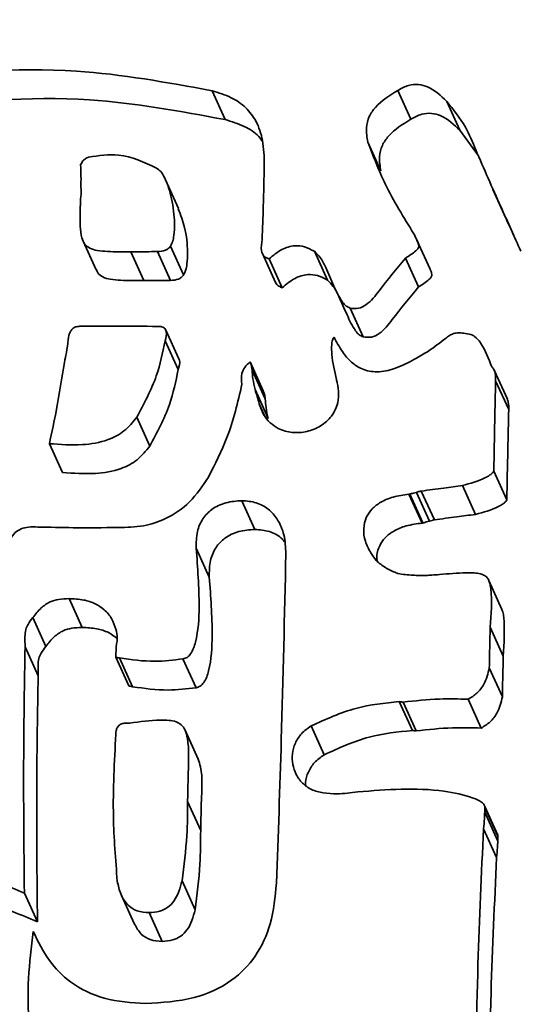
# Model space of a CAD drawing. Header units: millimetres. Extents: x 5 to 298, y 5 to 205.
# Tile 17 of 83: x 70.314 to 70.628, y 108.977 to 109.596. Entities that reach past the tile are written whole.
import ezdxf

# ---------------------------------------------------------------- set-up
doc = ezdxf.new("R2010")
doc.units = ezdxf.units.MM
doc.layers.add('图框', color=7, linetype='Continuous')
doc.styles.add('SLDTEXTSTYLE1', font='TXT', dxfattribs={"width": 0.7})
doc.dimstyles.new('SLDDIMSTYLE4', dxfattribs={"dimtxt": 3.5, "dimasz": 3.5, "dimexe": 0, "dimexo": 0.0625, "dimgap": 0.875, "dimtad": 2, "dimlfac": 15, "dimrnd": 1e-09, "dimzin": 12, "dimdsep": 46, "dimtxsty": 'SLDTEXTSTYLE1', "dimsah": 1, "dimcen": 0.09, "dimadec": 0, "dimazin": 3, "dimtfac": 1, "dimtofl": 0, "dimtmove": 0, "dimatfit": 3, "dimfxl": 0, "dimfrac": 2, "dimtolj": 1, "dimtzin": 12, "dimarcsym": 0})

# ---------------------------------------------------------------- blocks, each defined once
blk = doc.blocks.new('_D_11')
at = {"layer": '图框'}
for p, q in [((48.73921, 136.56848), (29.90588, 136.56848)), ((30.90588, 70.86181), (30.90588, 136.56848)), ((107.97255, 70.86181), (29.90588, 70.86181))]:
    blk.add_line(p, q, dxfattribs=at)
for points in [[(30.90588, 136.56848), (30.36742, 133.06848), (31.44434, 133.06848)], [(30.90588, 70.86181), (31.44434, 74.36181), (30.36742, 74.36181)]]:
    blk.add_solid(points, dxfattribs=at)
at = {"layer": '图框', "insert": (26.39414, 103.55805), "char_height": 3.5, "attachment_point": 1, "rotation": 90, "style": 'SLDTEXTSTYLE1'}
blk.add_mtext('B', dxfattribs=at)

msp = doc.modelspace()

# ---------------------------------------------------------------- linework, layer by layer
at = {"color": 7, "linetype": 'Continuous', "lineweight": 35}
for p, q in [((70.4355246, 109.5511075), (70.4437592, 109.5329915)), ((70.5524094, 109.5513422), (70.560644, 109.5332262)), ((70.5832817, 109.544417), (70.5915163, 109.5263011)), ((70.5915163, 109.5263011), (70.6032224, 109.5100968)), ((70.5335657, 109.5188886), (70.5418003, 109.5007726)), ((70.4145069, 109.476988), (70.4062723, 109.495104)), ((70.6122917, 109.4890468), (70.6205263, 109.4709308)), ((70.6206949, 109.4710052), (70.625493, 109.4601115)), ((70.3543082, 109.4566044), (70.3625428, 109.4384884)), ((70.5727206, 109.4390198), (70.564486, 109.4571357)), ((70.3843588, 109.4498586), (70.3925934, 109.4317426)), ((70.4012308, 109.4499927), (70.4094654, 109.4318767)), ((70.4093608, 109.453405), (70.4175954, 109.435289)), ((70.4672058, 109.4486986), (70.4754404, 109.4305826)), ((70.4999328, 109.4501603), (70.5081674, 109.4320443)), ((70.4714712, 109.4453737), (70.4797058, 109.4272577)), ((70.5571929, 109.4458161), (70.5654275, 109.4277002)), ((70.522366, 109.4144285), (70.5306006, 109.3963125)), ((70.4146636, 109.3825223), (70.406429, 109.4006383)), ((70.4060256, 109.3938274), (70.4142603, 109.3757115)), ((70.4595126, 109.3805336), (70.4677472, 109.3624176)), ((70.4607489, 109.375432), (70.4689835, 109.357316)), ((70.6213951, 109.3572404), (70.6131605, 109.3753564)), ((70.6140281, 109.3687146), (70.6222627, 109.3505987)), ((70.4626545, 109.3631571), (70.4708891, 109.3450411)), ((70.3881369, 109.345794), (70.3963715, 109.3276781)), ((70.3331297, 109.3291617), (70.3413643, 109.3110457)), ((70.6128613, 109.3118924), (70.621096, 109.2937765)), ((70.5930769, 109.3027885), (70.6013115, 109.2846726)), ((70.5594879, 109.2973584), (70.559981, 109.2973986)), ((70.5594879, 109.2973584), (70.5677225, 109.2792424)), ((70.559981, 109.2973986), (70.5682156, 109.2792826)), ((70.5641492, 109.2985383), (70.5723838, 109.2804223)), ((70.567244, 109.2993696), (70.5754786, 109.2812536)), ((70.4542996, 109.2933226), (70.4625342, 109.2752067)), ((70.5677225, 109.2792424), (70.5682156, 109.2792826)), ((70.4255611, 109.2633562), (70.4337958, 109.2452403)), ((70.6179666, 109.2249777), (70.609732, 109.2430937)), ((70.3455757, 109.2317004), (70.3538103, 109.2135845)), ((70.3226367, 109.2197541), (70.3308713, 109.2016381)), ((70.6106355, 109.213667), (70.6188701, 109.195551)), ((70.3178539, 109.2013586), (70.3260885, 109.1832426)), ((70.3750228, 109.19496), (70.3832575, 109.176844)), ((70.3772829, 109.1944268), (70.3855175, 109.1763108)), ((70.4171995, 109.1938234), (70.4254341, 109.1757075)), ((70.610049, 109.1880983), (70.6182836, 109.1699823)), ((70.5534069, 109.1669408), (70.5616415, 109.1488248)), ((70.5557234, 109.166619), (70.563958, 109.148503)), ((70.5966932, 109.1684291), (70.6049279, 109.1503131)), ((70.4978965, 109.1516157), (70.5061311, 109.1334997)), ((70.4268212, 109.1308391), (70.4185866, 109.1489551)), ((70.4201433, 109.1040449), (70.4283779, 109.0859289)), ((70.6071355, 109.1010147), (70.6153701, 109.0828987)), ((70.6071473, 109.0973544), (70.6153819, 109.0792384)), ((70.6071755, 109.1003711), (70.6154101, 109.0822552)), ((70.6064438, 109.0869499), (70.6146784, 109.068834)), ((70.4166616, 109.0541679), (70.4248962, 109.0360519)), ((70.3174197, 109.0465523), (70.3256543, 109.0284363)), ((70.3784857, 109.0450702), (70.3867203, 109.0269543)), ((70.3959999, 109.0342305), (70.4042345, 109.0161145))]:
    msp.add_line(p, q, dxfattribs=at)
at = {"color": 8, "linetype": 'Continuous', "lineweight": 35}
msp.add_line((70.4651859, 109.3543214), (70.4686527, 109.3466944), dxfattribs=at)
at = {"color": 7, "linetype": 'Continuous', "lineweight": 35}
for points, knots in [([(70.2345076, 109.5589377), (70.2732118, 109.5624434), (70.3408911, 109.5685737), (70.4071554, 109.5563435), (70.4355246, 109.5511075)], [0, 0, 0, 0, 0.571876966, 1, 1, 1, 1]), ([(70.5524094, 109.5513422), (70.5546248, 109.552553), (70.5586951, 109.5547777), (70.5654372, 109.5553782), (70.574402, 109.5528544), (70.5795639, 109.5479496), (70.5832817, 109.544417)], [0, 0, 0, 0, 0.2128858, 0.39113489, 0.56146839, 1, 1, 1, 1]), ([(70.2427422, 109.5408217), (70.2814464, 109.5443275), (70.3491257, 109.5504578), (70.41539, 109.5382276), (70.4437592, 109.5329915)], [0, 0, 0, 0, 0.57187697, 1, 1, 1, 1]), ([(70.4355246, 109.5511075), (70.4396553, 109.5498795), (70.4473765, 109.5475841), (70.45698, 109.5409557), (70.4640086, 109.5316481), (70.4680654, 109.5192415), (70.4682961, 109.5098478), (70.4684195, 109.5048238)], [0, 0, 0, 0, 0.20386979, 0.38107655, 0.54924207, 0.75892471, 1, 1, 1, 1]), ([(70.5335657, 109.5188886), (70.5330559, 109.5218395), (70.5321308, 109.5271949), (70.534034, 109.5349125), (70.5402274, 109.5437805), (70.5473224, 109.5481845), (70.5524094, 109.5513422)], [0, 0, 0, 0, 0.22170713, 0.40236224, 0.57150741, 1, 1, 1, 1]), ([(70.5832817, 109.544417), (70.5875, 109.5391975), (70.5950287, 109.5298819), (70.5995349, 109.5188282), (70.6015163, 109.5139679)], [0, 0, 0, 0, 0.56030369, 1, 1, 1, 1]), ([(70.560644, 109.5332262), (70.5628594, 109.534437), (70.5669297, 109.5366617), (70.5736718, 109.5372622), (70.5826366, 109.5347384), (70.5877985, 109.5298337), (70.5915163, 109.5263011)], [0, 0, 0, 0, 0.2128858, 0.39113489, 0.56146839, 1, 1, 1, 1]), ([(70.4437592, 109.5329915), (70.4478486, 109.531732), (70.4554925, 109.5293775), (70.4636789, 109.5243309), (70.4665595, 109.5202442), (70.4673183, 109.5191677)], [0, 0, 0, 0, 0.458700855, 0.857410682, 1, 1, 1, 1]), ([(70.5418003, 109.5007726), (70.5412906, 109.5037235), (70.5403654, 109.5090789), (70.5422686, 109.5167965), (70.548462, 109.5256645), (70.555557, 109.5300686), (70.560644, 109.5332262)], [0, 0, 0, 0, 0.22170713, 0.40236224, 0.57150741, 1, 1, 1, 1]), ([(70.5625354, 109.4612016), (70.5561535, 109.4714479), (70.5447198, 109.4898049), (70.5369838, 109.5099762), (70.5335657, 109.5188886)], [0, 0, 0, 0, 0.55816717, 1, 1, 1, 1]), ([(70.4006026, 109.5024641), (70.3927994, 109.5061801), (70.3791881, 109.512662), (70.364193, 109.5103116), (70.3577945, 109.5093087)], [0, 0, 0, 0, 0.573291, 1, 1, 1, 1]), ([(70.6015163, 109.5139679), (70.606734, 109.5020412), (70.6160487, 109.4807491), (70.6256477, 109.4595838), (70.6298698, 109.4502742)], [0, 0, 0, 0, 0.56014835, 1, 1, 1, 1]), ([(70.3577945, 109.5093087), (70.3571092, 109.5090225), (70.3558195, 109.5084839), (70.3539593, 109.5069288), (70.3532552, 109.5054577), (70.352833, 109.5045758)], [0, 0, 0, 0, 0.31227812, 0.58767735, 1, 1, 1, 1]), ([(70.352833, 109.5045758), (70.3529248, 109.5021526), (70.3531045, 109.4974081), (70.3530332, 109.4926554), (70.3529984, 109.49033)], [0, 0, 0, 0, 0.51072617, 1, 1, 1, 1]), ([(70.4684195, 109.5048238), (70.4682376, 109.4960154), (70.4679128, 109.4802871), (70.4673042, 109.4645608), (70.4670364, 109.4576418)], [0, 0, 0, 0, 0.56003858, 1, 1, 1, 1]), ([(70.4093608, 109.453405), (70.4098448, 109.4543514), (70.4109393, 109.4564913), (70.4117591, 109.4613819), (70.4120992, 109.4704076), (70.4104977, 109.482825), (70.4072608, 109.4937212), (70.4036054, 109.5001913), (70.4015218, 109.5017684), (70.4006026, 109.5024641)], [0, 0, 0, 0, 0.05997932, 0.13562152, 0.28059982, 0.57853972, 0.85140005, 0.93444705, 1, 1, 1, 1]), ([(70.3529984, 109.49033), (70.3531206, 109.4889882), (70.3533296, 109.486693), (70.3529649, 109.4844077), (70.3528134, 109.4834585)], [0, 0, 0, 0, 0.58462038, 1, 1, 1, 1]), ([(70.3528134, 109.4834585), (70.3527675, 109.4822336), (70.3526842, 109.4800077), (70.3525828, 109.4777822), (70.3525372, 109.4767814)], [0, 0, 0, 0, 0.55032779, 1, 1, 1, 1]), ([(70.3525372, 109.4767814), (70.3524854, 109.4731873), (70.3523975, 109.4670856), (70.3530202, 109.459534), (70.3550963, 109.4545401), (70.3586988, 109.4517388), (70.3637596, 109.4504535), (70.372417, 109.4497866), (70.3794801, 109.4498292), (70.3843588, 109.4498586)], [0, 0, 0, 0, 0.20645329, 0.35048474, 0.43361091, 0.5102499, 0.60258598, 0.72549653, 1, 1, 1, 1]), ([(70.4175954, 109.435289), (70.4180793, 109.4362353), (70.4191735, 109.4383752), (70.4199969, 109.443267), (70.420298, 109.4522793), (70.4190673, 109.4642452), (70.4157738, 109.4730028), (70.4143013, 109.4769182)], [0, 0, 0, 0, 0.07319454, 0.16550296, 0.34242428, 0.70600917, 1, 1, 1, 1]), ([(70.5571929, 109.4458161), (70.5594709, 109.4472842), (70.5620956, 109.4489757), (70.5647022, 109.451238), (70.5653468, 109.4520773), (70.5657184, 109.4531836), (70.5655052, 109.4547267), (70.5643964, 109.4574557), (70.563308, 109.4596465), (70.5625354, 109.4612016)], [0, 0, 0, 0, 0.39814287, 0.45874154, 0.50816939, 0.55300107, 0.62946242, 0.73697631, 1, 1, 1, 1]), ([(70.4670364, 109.4576418), (70.4666857, 109.4552357), (70.4662548, 109.4522794), (70.4670405, 109.4488602), (70.4679379, 109.4473782), (70.4694478, 109.446127), (70.4707519, 109.4456415), (70.4714712, 109.4453737)], [0, 0, 0, 0, 0.491983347, 0.604489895, 0.717829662, 0.844369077, 1, 1, 1, 1]), ([(70.3843588, 109.4498586), (70.387506, 109.4498582), (70.3931294, 109.4498576), (70.398754, 109.4499514), (70.4012308, 109.4499927)], [0, 0, 0, 0, 0.5596638, 1, 1, 1, 1]), ([(70.4012308, 109.4499927), (70.4029392, 109.4500871), (70.405313, 109.4502184), (70.408044, 109.451768), (70.4089084, 109.4528426), (70.4093608, 109.453405)], [0, 0, 0, 0, 0.55036976, 0.76472886, 1, 1, 1, 1]), ([(70.4714712, 109.4453737), (70.4740335, 109.4475393), (70.478731, 109.4515097), (70.4868363, 109.4540271), (70.4941139, 109.4533213), (70.4979362, 109.4512449), (70.4999328, 109.4501603)], [0, 0, 0, 0, 0.31730304, 0.58172462, 0.78150165, 1, 1, 1, 1]), ([(70.4999328, 109.4501603), (70.5012373, 109.4488919), (70.504266, 109.4459469), (70.5079078, 109.4382066), (70.5120281, 109.4286615), (70.5159427, 109.4203617), (70.51963, 109.4156651), (70.5215242, 109.414809), (70.522366, 109.4144285)], [0, 0, 0, 0, 0.12620352, 0.29301634, 0.59194061, 0.85791961, 0.93686018, 1, 1, 1, 1]), ([(70.522366, 109.4144285), (70.5241669, 109.4142229), (70.5277126, 109.4138181), (70.5347544, 109.4174578), (70.5435364, 109.4292399), (70.5516417, 109.4390781), (70.5571929, 109.4458161)], [0, 0, 0, 0, 0.10905849, 0.21472034, 0.46217977, 1, 1, 1, 1]), ([(70.3627285, 109.4385768), (70.3630064, 109.4378712), (70.3637766, 109.4359156), (70.3669827, 109.433649), (70.3719752, 109.4323275), (70.3806649, 109.4316777), (70.3877202, 109.4317161), (70.3925934, 109.4317426)], [0, 0, 0, 0, 0.07095885, 0.19666886, 0.34812661, 0.54973529, 1, 1, 1, 1]), ([(70.5654275, 109.4277002), (70.5677055, 109.4291682), (70.5703301, 109.4308597), (70.5729368, 109.4331221), (70.5735813, 109.4339613), (70.5739536, 109.4350679), (70.573735, 109.4366086), (70.5732146, 109.4379561), (70.5728052, 109.4388034), (70.5727044, 109.4390121)], [0, 0, 0, 0, 0.51566246, 0.594148, 0.65816545, 0.71623006, 0.81526047, 0.95450917, 1, 1, 1, 1]), ([(70.3925934, 109.4317426), (70.3957406, 109.4317423), (70.401364, 109.4317416), (70.4069887, 109.4318354), (70.4094654, 109.4318767)], [0, 0, 0, 0, 0.5596638, 1, 1, 1, 1]), ([(70.4094654, 109.4318767), (70.4111738, 109.4319712), (70.4135476, 109.4321024), (70.4162786, 109.433652), (70.4171431, 109.4347267), (70.4175954, 109.435289)], [0, 0, 0, 0, 0.55036976, 0.76472886, 1, 1, 1, 1]), ([(70.4754656, 109.4305977), (70.4756887, 109.4301724), (70.4761979, 109.4292018), (70.4776931, 109.4280159), (70.4789903, 109.4275273), (70.4797058, 109.4272577)], [0, 0, 0, 0, 0.25912112, 0.59136859, 1, 1, 1, 1]), ([(70.4797058, 109.4272577), (70.4822681, 109.4294234), (70.4869656, 109.4333937), (70.4950709, 109.4359112), (70.5023486, 109.4352053), (70.5061708, 109.4331289), (70.5081674, 109.4320443)], [0, 0, 0, 0, 0.31730304, 0.58172462, 0.78150165, 1, 1, 1, 1]), ([(70.5081674, 109.4320443), (70.5094719, 109.4307759), (70.5125006, 109.427831), (70.5161424, 109.4200907), (70.5202627, 109.4105456), (70.5241773, 109.4022457), (70.5278646, 109.3975492), (70.5297588, 109.396693), (70.5306006, 109.3963125)], [0, 0, 0, 0, 0.12620352, 0.29301634, 0.59194061, 0.85791961, 0.93686018, 1, 1, 1, 1]), ([(70.5306006, 109.3963125), (70.5324015, 109.3961069), (70.5359473, 109.3957021), (70.542989, 109.3993419), (70.551771, 109.4111239), (70.5598764, 109.4209622), (70.5654275, 109.4277002)], [0, 0, 0, 0, 0.10905849, 0.21472034, 0.46217977, 1, 1, 1, 1]), ([(70.3523621, 109.4029984), (70.351443, 109.4029291), (70.3497716, 109.4028032), (70.3476432, 109.4015586), (70.345639, 109.3988508), (70.3452776, 109.3963061), (70.3450171, 109.394471)], [0, 0, 0, 0, 0.21609258, 0.39297062, 0.56224356, 1, 1, 1, 1]), ([(70.4016137, 109.4029179), (70.3923503, 109.4030105), (70.3759364, 109.4031745), (70.3595157, 109.4030518), (70.3523621, 109.4029984)], [0, 0, 0, 0, 0.56436028, 1, 1, 1, 1]), ([(70.4060256, 109.3938274), (70.4065722, 109.3958101), (70.4072424, 109.3982411), (70.4063423, 109.4010236), (70.405317, 109.4021083), (70.4036613, 109.4027946), (70.4023577, 109.4028731), (70.4016137, 109.4029179)], [0, 0, 0, 0, 0.474941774, 0.582326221, 0.692388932, 0.824444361, 1, 1, 1, 1]), ([(70.5951088, 109.3985202), (70.59374, 109.3986828), (70.5912309, 109.3989808), (70.5877419, 109.3985746), (70.5848073, 109.3972403), (70.5832321, 109.3959673), (70.5823759, 109.3952755)], [0, 0, 0, 0, 0.30385508, 0.55697835, 0.7592129, 1, 1, 1, 1]), ([(70.3450171, 109.394471), (70.3446584, 109.3918023), (70.3440191, 109.3870452), (70.3430328, 109.3823384), (70.3425998, 109.3802722)], [0, 0, 0, 0, 0.56100355, 1, 1, 1, 1]), ([(70.3881369, 109.345794), (70.3927369, 109.3543459), (70.4009537, 109.3696221), (70.4044754, 109.3864292), (70.4060256, 109.3938274)], [0, 0, 0, 0, 0.559815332, 1, 1, 1, 1]), ([(70.512298, 109.3962542), (70.511947, 109.3955934), (70.5111396, 109.3940737), (70.5106692, 109.3903208), (70.5109665, 109.3819701), (70.5126177, 109.3747498), (70.513817, 109.3695057)], [0, 0, 0, 0, 0.08063581, 0.18544274, 0.40839308, 1, 1, 1, 1]), ([(70.5630354, 109.3822833), (70.5589028, 109.3801069), (70.5514659, 109.3761902), (70.539889, 109.3736622), (70.5302043, 109.3754178), (70.522838, 109.3803952), (70.516924, 109.3873729), (70.5139282, 109.3931245), (70.512298, 109.3962542)], [0, 0, 0, 0, 0.2224303, 0.40027168, 0.55536525, 0.68169374, 0.82679541, 1, 1, 1, 1]), ([(70.5823759, 109.3952755), (70.578879, 109.3925638), (70.5727287, 109.3877945), (70.5659569, 109.3839444), (70.5630354, 109.3822833)], [0, 0, 0, 0, 0.56857478, 1, 1, 1, 1]), ([(70.611593, 109.3775772), (70.6095868, 109.382613), (70.6071258, 109.3887904), (70.6026241, 109.3953109), (70.5993087, 109.3976805), (70.5965806, 109.3982259), (70.5951088, 109.3985202)], [0, 0, 0, 0, 0.578921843, 0.710164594, 0.843641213, 1, 1, 1, 1]), ([(70.3425998, 109.3802722), (70.3410494, 109.3704463), (70.3383495, 109.3533366), (70.3346883, 109.3363802), (70.3331297, 109.3291617)], [0, 0, 0, 0, 0.574286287, 1, 1, 1, 1]), ([(70.4142603, 109.3757115), (70.4148785, 109.377726), (70.4155983, 109.380071), (70.4147401, 109.382205), (70.4146191, 109.3825058)], [0, 0, 0, 0, 0.85903619, 1, 1, 1, 1]), ([(70.4595126, 109.3805336), (70.4582782, 109.3794888), (70.4559529, 109.3775205), (70.4536692, 109.3725188), (70.4540906, 109.3688275), (70.4543523, 109.3665359)], [0, 0, 0, 0, 0.30020122, 0.56554663, 1, 1, 1, 1]), ([(70.4607489, 109.375432), (70.4606472, 109.3763913), (70.4604607, 109.378151), (70.459809, 109.3797888), (70.4595126, 109.3805336)], [0, 0, 0, 0, 0.54519458, 1, 1, 1, 1]), ([(70.3963715, 109.3276781), (70.4009715, 109.3362299), (70.4091883, 109.3515061), (70.41271, 109.3683132), (70.4142603, 109.3757115)], [0, 0, 0, 0, 0.55981533, 1, 1, 1, 1]), ([(70.4626545, 109.3631571), (70.4621235, 109.3654156), (70.4611736, 109.3694555), (70.4608789, 109.3736031), (70.4607489, 109.375432)], [0, 0, 0, 0, 0.559066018, 1, 1, 1, 1]), ([(70.6140281, 109.3687146), (70.6140301, 109.3702399), (70.6140333, 109.3726275), (70.6131774, 109.3757367), (70.6121021, 109.3769858), (70.611593, 109.3775772)], [0, 0, 0, 0, 0.48226003, 0.75489689, 1, 1, 1, 1]), ([(70.513817, 109.3695057), (70.5139865, 109.3688027), (70.5142849, 109.3675653), (70.5145381, 109.3663174), (70.5146474, 109.3657783)], [0, 0, 0, 0, 0.56809197, 1, 1, 1, 1]), ([(70.6128613, 109.3118924), (70.6130568, 109.3224653), (70.6134068, 109.3414059), (70.6138377, 109.3603467), (70.6140281, 109.3687146)], [0, 0, 0, 0, 0.55820845, 1, 1, 1, 1]), ([(70.4543523, 109.3665359), (70.4517136, 109.3552203), (70.4469931, 109.3349766), (70.4374441, 109.3163708), (70.4332327, 109.3081651)], [0, 0, 0, 0, 0.55897196, 1, 1, 1, 1]), ([(70.4651859, 109.3543214), (70.464774, 109.3558147), (70.4639593, 109.3587685), (70.4630862, 109.3617051), (70.4626545, 109.3631571)], [0, 0, 0, 0, 0.5055416, 1, 1, 1, 1]), ([(70.5146474, 109.3657783), (70.514961, 109.3633289), (70.5155533, 109.3587023), (70.514025, 109.3520101), (70.5104417, 109.3455247), (70.5041205, 109.3399153), (70.4953873, 109.3363984), (70.4860002, 109.3357364), (70.4778793, 109.3379972), (70.4718173, 109.3422353), (70.4674992, 109.3475553), (70.4659852, 109.3519835), (70.4651859, 109.3543214)], [0, 0, 0, 0, 0.09651074, 0.18229207, 0.26263609, 0.38002625, 0.4981349, 0.61672025, 0.73535856, 0.81666696, 0.90320887, 1, 1, 1, 1]), ([(70.4689835, 109.357316), (70.4688818, 109.3582753), (70.4686954, 109.360035), (70.4680436, 109.3616728), (70.4677472, 109.3624176)], [0, 0, 0, 0, 0.54519458, 1, 1, 1, 1]), ([(70.4708891, 109.3450411), (70.4703581, 109.3472997), (70.4694082, 109.3513395), (70.4691135, 109.3554871), (70.4689835, 109.357316)], [0, 0, 0, 0, 0.55906602, 1, 1, 1, 1]), ([(70.6222627, 109.3505987), (70.622305, 109.3521442), (70.6223675, 109.3544262), (70.6215888, 109.3565394), (70.6213374, 109.3572214)], [0, 0, 0, 0, 0.67730307, 1, 1, 1, 1]), ([(70.621096, 109.2937765), (70.6212914, 109.3043493), (70.6216414, 109.3232899), (70.6220723, 109.3422308), (70.6222627, 109.3505987)], [0, 0, 0, 0, 0.558208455, 1, 1, 1, 1]), ([(70.3331297, 109.3291617), (70.3400512, 109.3286729), (70.3524356, 109.3277985), (70.3687062, 109.3304029), (70.3807456, 109.3366981), (70.3856458, 109.3427283), (70.3881369, 109.345794)], [0, 0, 0, 0, 0.344885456, 0.617096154, 0.805336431, 1, 1, 1, 1]), ([(70.3413643, 109.3110457), (70.3482858, 109.310557), (70.3606702, 109.3096825), (70.3769408, 109.3122869), (70.3889802, 109.3185821), (70.3938804, 109.3246124), (70.3963715, 109.3276781)], [0, 0, 0, 0, 0.344885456, 0.617096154, 0.805336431, 1, 1, 1, 1]), ([(70.4332327, 109.3081651), (70.4295739, 109.302664), (70.4225488, 109.2921019), (70.4077379, 109.2818729), (70.3920177, 109.2767634), (70.3817823, 109.2765261), (70.3764293, 109.276402)], [0, 0, 0, 0, 0.2883221, 0.55358903, 0.76653091, 1, 1, 1, 1]), ([(70.5930769, 109.3027885), (70.5980918, 109.3041291), (70.6039849, 109.3057043), (70.6098958, 109.3090306), (70.6117201, 109.3103533), (70.612509, 109.3114172), (70.6128613, 109.3118924)], [0, 0, 0, 0, 0.697848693, 0.820042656, 0.919627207, 1, 1, 1, 1]), ([(70.567244, 109.2993696), (70.571944, 109.3000185), (70.5805494, 109.3012067), (70.5891663, 109.3022948), (70.5930769, 109.3027885)], [0, 0, 0, 0, 0.54617189, 1, 1, 1, 1]), ([(70.5355111, 109.2604333), (70.5341929, 109.262841), (70.5316164, 109.2675471), (70.5305199, 109.2755411), (70.5321658, 109.2827567), (70.5362171, 109.2885404), (70.5420128, 109.2928625), (70.5499892, 109.2960592), (70.5561108, 109.2968965), (70.5594879, 109.2973584)], [0, 0, 0, 0, 0.15069151, 0.29454875, 0.43459647, 0.5447924, 0.66892673, 0.8173537, 1, 1, 1, 1]), ([(70.559981, 109.2973986), (70.5607461, 109.2976325), (70.5621247, 109.2980539), (70.5635257, 109.2983891), (70.5641492, 109.2985383)], [0, 0, 0, 0, 0.55500808, 1, 1, 1, 1]), ([(70.5641492, 109.2985383), (70.5646879, 109.2987064), (70.5653759, 109.2989211), (70.566393, 109.2992631), (70.5668964, 109.2993261), (70.567244, 109.2993696)], [0, 0, 0, 0, 0.52727165, 0.67350071, 1, 1, 1, 1]), ([(70.6013115, 109.2846726), (70.6063265, 109.2860131), (70.6122195, 109.2875883), (70.6181304, 109.2909146), (70.6199548, 109.2922373), (70.6207436, 109.2933013), (70.621096, 109.2937765)], [0, 0, 0, 0, 0.69784869, 0.82004266, 0.91962721, 1, 1, 1, 1]), ([(70.4255611, 109.2633562), (70.4255697, 109.2668972), (70.4255852, 109.2733678), (70.4292223, 109.2820669), (70.4355218, 109.2885504), (70.4442484, 109.2925978), (70.450879, 109.293076), (70.4542996, 109.2933226)], [0, 0, 0, 0, 0.22618706, 0.41331882, 0.58354742, 0.78516114, 1, 1, 1, 1]), ([(70.4542996, 109.2933226), (70.4573887, 109.2930867), (70.4633559, 109.292631), (70.4711914, 109.2882805), (70.4773665, 109.2813164), (70.4814819, 109.2715571), (70.4818094, 109.263964), (70.4819819, 109.2599641)], [0, 0, 0, 0, 0.18580541, 0.358929, 0.53352288, 0.75426403, 1, 1, 1, 1]), ([(70.5723838, 109.2804223), (70.5729225, 109.2805904), (70.5736106, 109.2808051), (70.5746276, 109.2811471), (70.575131, 109.2812101), (70.5754786, 109.2812536)], [0, 0, 0, 0, 0.52727165, 0.67350071, 1, 1, 1, 1]), ([(70.5754786, 109.2812536), (70.5801787, 109.2819025), (70.5887841, 109.2830907), (70.5974009, 109.2841788), (70.6013115, 109.2846726)], [0, 0, 0, 0, 0.54617189, 1, 1, 1, 1]), ([(70.3258716, 109.2767506), (70.3239191, 109.2768103), (70.3203753, 109.2769186), (70.3154219, 109.2758371), (70.3111967, 109.2732348), (70.3078992, 109.2686783), (70.3065648, 109.2648673), (70.3058245, 109.2627529)], [0, 0, 0, 0, 0.21573284, 0.39155522, 0.5497165, 0.75018064, 1, 1, 1, 1]), ([(70.3764293, 109.276402), (70.3669821, 109.2763282), (70.3501218, 109.2761964), (70.3332776, 109.2765813), (70.3258716, 109.2767506)], [0, 0, 0, 0, 0.56031717, 1, 1, 1, 1]), ([(70.4337958, 109.2452403), (70.4338043, 109.2487812), (70.4338198, 109.2552518), (70.4374569, 109.2639509), (70.4437564, 109.2704344), (70.452483, 109.2744819), (70.4591136, 109.27496), (70.4625342, 109.2752067)], [0, 0, 0, 0, 0.22618706, 0.41331882, 0.58354742, 0.78516114, 1, 1, 1, 1]), ([(70.4625342, 109.2752067), (70.4655953, 109.2749458), (70.4715085, 109.274442), (70.4780376, 109.2712593), (70.4805105, 109.2682967), (70.4811841, 109.2674898)], [0, 0, 0, 0, 0.43849376, 0.84705892, 1, 1, 1, 1]), ([(70.5395307, 109.2552645), (70.5394043, 109.2560042), (70.5388484, 109.2592567), (70.5404987, 109.2646547), (70.5444248, 109.2704207), (70.5502565, 109.2747478), (70.5582207, 109.2779428), (70.5643443, 109.2787804), (70.5677225, 109.2792424)], [0, 0, 0, 0, 0.05521336, 0.24277447, 0.39035609, 0.55660494, 0.75538809, 1, 1, 1, 1]), ([(70.5682156, 109.2792826), (70.5689807, 109.2795165), (70.5703593, 109.2799379), (70.5717603, 109.2802731), (70.5723838, 109.2804223)], [0, 0, 0, 0, 0.55500808, 1, 1, 1, 1]), ([(70.4171995, 109.1938234), (70.4181317, 109.1940662), (70.4200868, 109.1945752), (70.4232878, 109.1982543), (70.4268382, 109.2090143), (70.4279474, 109.2315505), (70.4264768, 109.2511514), (70.4255611, 109.2633562)], [0, 0, 0, 0, 0.03789183, 0.07947118, 0.18852856, 0.49472694, 1, 1, 1, 1]), ([(70.4819819, 109.2599641), (70.481131, 109.2209378), (70.479625, 109.1518627), (70.4771644, 109.0827932), (70.476094, 109.0527467)], [0, 0, 0, 0, 0.56498205, 1, 1, 1, 1]), ([(70.54484, 109.2511551), (70.5427005, 109.2525567), (70.5389258, 109.2550295), (70.5365432, 109.2588), (70.5355111, 109.2604333)], [0, 0, 0, 0, 0.56681663, 1, 1, 1, 1]), ([(70.5607696, 109.2465563), (70.5575555, 109.2467643), (70.5518468, 109.2471338), (70.5469708, 109.2499322), (70.54484, 109.2511551)], [0, 0, 0, 0, 0.56299949, 1, 1, 1, 1]), ([(70.4254341, 109.1757075), (70.4263663, 109.1759502), (70.4283214, 109.1764593), (70.4315224, 109.1801383), (70.4350728, 109.1908983), (70.4361821, 109.2134345), (70.4347114, 109.2330355), (70.4337958, 109.2452403)], [0, 0, 0, 0, 0.03789183, 0.07947118, 0.18852856, 0.49472694, 1, 1, 1, 1]), ([(70.5610433, 109.2465697), (70.5609923, 109.246567), (70.5609011, 109.2465621), (70.5608098, 109.246558), (70.5607696, 109.2465563)], [0, 0, 0, 0, 0.55859845, 1, 1, 1, 1]), ([(70.5702101, 109.2463149), (70.5684494, 109.2462826), (70.5653857, 109.2462263), (70.562339, 109.2464672), (70.5610433, 109.2465697)], [0, 0, 0, 0, 0.57470965, 1, 1, 1, 1]), ([(70.5786295, 109.2468512), (70.5770579, 109.2467287), (70.5742531, 109.2465099), (70.5714448, 109.2463745), (70.5702101, 109.2463149)], [0, 0, 0, 0, 0.56031777, 1, 1, 1, 1]), ([(70.6106355, 109.213667), (70.6112223, 109.2218089), (70.6118981, 109.2311848), (70.610472, 109.241415), (70.6092718, 109.2443349), (70.6071412, 109.2463988), (70.6041021, 109.2475338), (70.6001814, 109.2480113), (70.5915806, 109.2480004), (70.5842834, 109.2473529), (70.5786295, 109.2468512)], [0, 0, 0, 0, 0.39275683, 0.45227869, 0.50016652, 0.54363026, 0.59201505, 0.65292893, 0.73109047, 1, 1, 1, 1]), ([(70.3226367, 109.2197541), (70.3243169, 109.221879), (70.3273988, 109.2257765), (70.3331146, 109.229766), (70.3392968, 109.231506), (70.3433568, 109.2316317), (70.3455757, 109.2317004)], [0, 0, 0, 0, 0.300104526, 0.550444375, 0.754306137, 1, 1, 1, 1]), ([(70.3455757, 109.2317004), (70.3486522, 109.2315625), (70.3543258, 109.2313081), (70.3619271, 109.2288493), (70.3680597, 109.2248803), (70.3726927, 109.2193704), (70.3742225, 109.2147987), (70.3749781, 109.2125407)], [0, 0, 0, 0, 0.23899047, 0.4407369, 0.61814995, 0.81140625, 1, 1, 1, 1]), ([(70.3178539, 109.2013586), (70.3177956, 109.2035096), (70.3176978, 109.2071212), (70.3179298, 109.2120059), (70.3198487, 109.2160392), (70.3216052, 109.2183797), (70.3226367, 109.2197541)], [0, 0, 0, 0, 0.33224445, 0.55784319, 0.74034533, 1, 1, 1, 1]), ([(70.6188701, 109.195551), (70.6193355, 109.2036346), (70.6198715, 109.2129433), (70.6188719, 109.2228885), (70.6180922, 109.2244587), (70.6178587, 109.2249288)], [0, 0, 0, 0, 0.822158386, 0.946755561, 1, 1, 1, 1]), ([(70.3308713, 109.2016381), (70.3325515, 109.203763), (70.3356334, 109.2076605), (70.3413492, 109.21165), (70.3475314, 109.21339), (70.3515914, 109.2135157), (70.3538103, 109.2135845)], [0, 0, 0, 0, 0.30010453, 0.55044437, 0.75430614, 1, 1, 1, 1]), ([(70.3538103, 109.2135845), (70.3568796, 109.2134378), (70.3625399, 109.2131673), (70.370206, 109.210817), (70.3740688, 109.2079805), (70.3758675, 109.2066596)], [0, 0, 0, 0, 0.38762496, 0.71484282, 1, 1, 1, 1]), ([(70.610049, 109.1880983), (70.6101342, 109.1928695), (70.6102864, 109.2013924), (70.6105288, 109.2099153), (70.6106355, 109.213667)], [0, 0, 0, 0, 0.55981323, 1, 1, 1, 1]), ([(70.3749781, 109.2125407), (70.3754519, 109.2106396), (70.376222, 109.2075503), (70.3751442, 109.201782), (70.3750301, 109.1979416), (70.374952, 109.1953117)], [0, 0, 0, 0, 0.33524423, 0.54478717, 1, 1, 1, 1]), ([(70.3174197, 109.0465523), (70.3171256, 109.0754552), (70.3166008, 109.1270451), (70.3174712, 109.1786605), (70.3178539, 109.2013586)], [0, 0, 0, 0, 0.56024523, 1, 1, 1, 1]), ([(70.3260885, 109.1832426), (70.3260303, 109.1853936), (70.3259324, 109.1890052), (70.3261644, 109.1938899), (70.3280833, 109.1979232), (70.3298398, 109.2002637), (70.3308713, 109.2016381)], [0, 0, 0, 0, 0.33224445, 0.55784319, 0.74034533, 1, 1, 1, 1]), ([(70.374952, 109.1953117), (70.3749579, 109.1952439), (70.3749685, 109.1951237), (70.3750127, 109.1949658), (70.3750914, 109.1948398), (70.375226, 109.1947546), (70.3754644, 109.1947017), (70.3761636, 109.1946653), (70.3767869, 109.1945325), (70.3772829, 109.1944268)], [0, 0, 0, 0, 0.07558637, 0.1339405, 0.18136836, 0.23799362, 0.30460626, 0.44657993, 1, 1, 1, 1]), ([(70.3772829, 109.1944268), (70.3847161, 109.1933599), (70.3979749, 109.1914568), (70.4113311, 109.193101), (70.4171995, 109.1938234)], [0, 0, 0, 0, 0.56062255, 1, 1, 1, 1]), ([(70.6182836, 109.1699823), (70.6183688, 109.1747536), (70.618521, 109.1832765), (70.6187634, 109.1917993), (70.6188701, 109.195551)], [0, 0, 0, 0, 0.559813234, 1, 1, 1, 1]), ([(70.3256543, 109.0284363), (70.3253602, 109.0573393), (70.3248354, 109.1089291), (70.3257058, 109.1605445), (70.3260885, 109.1832426)], [0, 0, 0, 0, 0.56024523, 1, 1, 1, 1]), ([(70.5966932, 109.1684291), (70.5986437, 109.1696259), (70.6026153, 109.1720629), (70.6077793, 109.1787852), (70.6091911, 109.1845781), (70.610049, 109.1880983)], [0, 0, 0, 0, 0.27462119, 0.55921163, 1, 1, 1, 1]), ([(70.3832577, 109.1768434), (70.3832786, 109.1768057), (70.3833243, 109.1767231), (70.3834612, 109.1766389), (70.3836986, 109.1765856), (70.3843988, 109.1765496), (70.3850217, 109.1764166), (70.3855175, 109.1763108)], [0, 0, 0, 0, 0.05476282, 0.120145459, 0.197060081, 0.360990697, 1, 1, 1, 1]), ([(70.3855175, 109.1763108), (70.3929507, 109.1752439), (70.4062095, 109.1733409), (70.4195657, 109.174985), (70.4254341, 109.1757075)], [0, 0, 0, 0, 0.56062255, 1, 1, 1, 1]), ([(70.6049279, 109.1503131), (70.6068783, 109.1515099), (70.6108499, 109.1539469), (70.6160139, 109.1606692), (70.6174257, 109.1664622), (70.6182836, 109.1699823)], [0, 0, 0, 0, 0.27462119, 0.55921163, 1, 1, 1, 1]), ([(70.4978965, 109.1516157), (70.5071582, 109.1558708), (70.5248733, 109.1640094), (70.5441895, 109.1659939), (70.5534069, 109.1669408)], [0, 0, 0, 0, 0.52281706, 1, 1, 1, 1]), ([(70.5534069, 109.1669408), (70.5538343, 109.1668757), (70.5546048, 109.1667583), (70.5553788, 109.1666619), (70.5557234, 109.166619)], [0, 0, 0, 0, 0.55472698, 1, 1, 1, 1]), ([(70.5557234, 109.166619), (70.5633655, 109.1674639), (70.5770065, 109.1689719), (70.5906801, 109.1685949), (70.5966932, 109.1684291)], [0, 0, 0, 0, 0.5602308, 1, 1, 1, 1]), ([(70.3820975, 109.1534258), (70.3812682, 109.1533993), (70.3797512, 109.1533509), (70.3776888, 109.1526126), (70.3760759, 109.1512103), (70.3750925, 109.1490325), (70.375019, 109.1473481), (70.3749789, 109.1464269)], [0, 0, 0, 0, 0.215060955, 0.393369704, 0.555055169, 0.756658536, 1, 1, 1, 1]), ([(70.3837805, 109.1534928), (70.3834662, 109.1534673), (70.3829056, 109.1534218), (70.3823442, 109.1534246), (70.3820975, 109.1534258)], [0, 0, 0, 0, 0.5605344, 1, 1, 1, 1]), ([(70.4201433, 109.1040449), (70.4202265, 109.1076725), (70.4203415, 109.1126844), (70.42047, 109.1182874), (70.4205213, 109.1205215), (70.4205434, 109.1214851), (70.4205531, 109.1219076), (70.4205573, 109.1220933), (70.4205592, 109.122175), (70.42056, 109.122211), (70.4205604, 109.1222268), (70.4205606, 109.1222344), (70.420727, 109.1294908), (70.4213347, 109.1386027), (70.4189823, 109.1488217), (70.416407, 109.1525438), (70.4126887, 109.1545079), (70.408167, 109.155309), (70.398402, 109.1553813), (70.390162, 109.154317), (70.3837805, 109.1534928)], [0, 0, 0, 0, 0.13303697, 0.18379724, 0.20547996, 0.21496689, 0.21913697, 0.22097154, 0.22177873, 0.2221339, 0.22229018, 0.22235894, 0.22241297, 0.48840386, 0.55289888, 0.60503211, 0.64940693, 0.70245835, 0.7695641, 1, 1, 1, 1]), ([(70.5055019, 109.1095152), (70.5029702, 109.1100753), (70.4981121, 109.1111499), (70.4922144, 109.1154681), (70.4881771, 109.1210187), (70.4860368, 109.1274463), (70.4858222, 109.1342538), (70.4876617, 109.1409656), (70.491624, 109.1472419), (70.4957509, 109.1501196), (70.4978965, 109.1516157)], [0, 0, 0, 0, 0.13549085, 0.25999711, 0.38021384, 0.49942479, 0.61886445, 0.73963694, 0.86463955, 1, 1, 1, 1]), ([(70.3749789, 109.1464269), (70.3740392, 109.129141), (70.3723612, 109.098275), (70.374815, 109.0675607), (70.3758946, 109.0540472)], [0, 0, 0, 0, 0.56002706, 1, 1, 1, 1]), ([(70.5061311, 109.1334997), (70.5153928, 109.1377548), (70.5331079, 109.1458935), (70.5524241, 109.1478779), (70.5616415, 109.1488248)], [0, 0, 0, 0, 0.522817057, 1, 1, 1, 1]), ([(70.5616415, 109.1488248), (70.5620689, 109.1487597), (70.5628394, 109.1486423), (70.5636134, 109.1485459), (70.563958, 109.148503)], [0, 0, 0, 0, 0.55472698, 1, 1, 1, 1]), ([(70.563958, 109.148503), (70.5716001, 109.1493479), (70.5852411, 109.1508559), (70.5989147, 109.1504789), (70.6049279, 109.1503131)], [0, 0, 0, 0, 0.5602308, 1, 1, 1, 1]), ([(70.4944446, 109.1143284), (70.4944113, 109.1149126), (70.4942496, 109.1177548), (70.4959973, 109.1228511), (70.4998305, 109.1291255), (70.5039759, 109.1320035), (70.5061311, 109.1334997)], [0, 0, 0, 0, 0.07577706, 0.36864061, 0.67176184, 1, 1, 1, 1]), ([(70.4283779, 109.0859289), (70.4284611, 109.0895566), (70.4285761, 109.0945684), (70.4287046, 109.1001714), (70.4287559, 109.1024055), (70.428778, 109.1033692), (70.4287877, 109.1037916), (70.4287919, 109.1039773), (70.4287938, 109.1040591), (70.4287946, 109.104095), (70.428795, 109.1041108), (70.4287952, 109.1041184), (70.4289616, 109.1113749), (70.430025, 109.1206271), (70.4273301, 109.129185), (70.4268102, 109.1308359)], [0, 0, 0, 0, 0.24101802, 0.33297847, 0.37226022, 0.38944732, 0.39700211, 0.40032572, 0.40178809, 0.40243154, 0.40271465, 0.40283923, 0.40293711, 0.88482267, 1, 1, 1, 1]), ([(70.5273081, 109.1102125), (70.5228996, 109.1096101), (70.5156261, 109.1086162), (70.5083629, 109.1092612), (70.5055019, 109.1095152)], [0, 0, 0, 0, 0.606100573, 1, 1, 1, 1]), ([(70.6071355, 109.1010147), (70.6070663, 109.1013155), (70.6069131, 109.1019807), (70.606158, 109.1028664), (70.6040125, 109.1046252), (70.595892, 109.1080669), (70.5700827, 109.1134876), (70.5455081, 109.111606), (70.5273081, 109.1102125)], [0, 0, 0, 0, 0.01134038, 0.02508374, 0.04206588, 0.11410632, 0.34390259, 1, 1, 1, 1]), ([(70.4166616, 109.0541679), (70.4178892, 109.0637081), (70.4200237, 109.0802956), (70.4201076, 109.0969634), (70.4201433, 109.1040449)], [0, 0, 0, 0, 0.57514161, 1, 1, 1, 1]), ([(70.6064438, 109.0869499), (70.6066382, 109.0890444), (70.6069599, 109.0925091), (70.6070942, 109.0959812), (70.6071473, 109.0973544)], [0, 0, 0, 0, 0.60450054, 1, 1, 1, 1]), ([(70.6071473, 109.0973544), (70.6071368, 109.097949), (70.6071192, 109.0989543), (70.6071591, 109.0999602), (70.6071755, 109.1003711)], [0, 0, 0, 0, 0.591497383, 1, 1, 1, 1]), ([(70.6071755, 109.1003711), (70.6071679, 109.1004927), (70.6071546, 109.1007072), (70.6071413, 109.1009218), (70.6071355, 109.1010147)], [0, 0, 0, 0, 0.56678025, 1, 1, 1, 1]), ([(70.4248962, 109.0360519), (70.4261238, 109.0455921), (70.4282583, 109.0621796), (70.4283423, 109.0788474), (70.4283779, 109.0859289)], [0, 0, 0, 0, 0.57514161, 1, 1, 1, 1]), ([(70.6013744, 108.8993213), (70.6016389, 108.9335651), (70.6021221, 108.9961142), (70.6050974, 109.0586504), (70.6064438, 109.0869499)], [0, 0, 0, 0, 0.547470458, 1, 1, 1, 1]), ([(70.6154101, 109.0822552), (70.6154025, 109.0823767), (70.6153892, 109.0825913), (70.6153759, 109.0828058), (70.6153701, 109.0828987)], [0, 0, 0, 0, 0.56678025, 1, 1, 1, 1]), ([(70.6146784, 109.068834), (70.6148729, 109.0709284), (70.6151945, 109.0743931), (70.6153288, 109.0778652), (70.6153819, 109.0792384)], [0, 0, 0, 0, 0.60450054, 1, 1, 1, 1]), ([(70.6153819, 109.0792384), (70.6153714, 109.079833), (70.6153538, 109.0808384), (70.6153938, 109.0818443), (70.6154101, 109.0822552)], [0, 0, 0, 0, 0.59149738, 1, 1, 1, 1]), ([(70.609609, 108.8812053), (70.6098735, 108.9154491), (70.6103568, 108.9779982), (70.613332, 109.0405345), (70.6146784, 109.068834)], [0, 0, 0, 0, 0.54747046, 1, 1, 1, 1]), ([(70.2826439, 109.0597053), (70.2890372, 109.0575773), (70.3008212, 109.0536551), (70.3122099, 109.0487816), (70.3174197, 109.0465523)], [0, 0, 0, 0, 0.54254799, 1, 1, 1, 1]), ([(70.3758946, 109.0540472), (70.3765078, 109.0511762), (70.3776891, 109.045645), (70.3819697, 109.0388722), (70.3885184, 109.0347478), (70.3933734, 109.0344121), (70.3959999, 109.0342305)], [0, 0, 0, 0, 0.2830677, 0.54535014, 0.75404747, 1, 1, 1, 1]), ([(70.476094, 109.0527467), (70.475259, 109.0441578), (70.4737058, 109.0281804), (70.4640261, 109.0066916), (70.4475588, 108.9896566), (70.4230173, 108.9787151), (70.4039764, 108.9776929), (70.3936787, 108.9771401)], [0, 0, 0, 0, 0.20713361, 0.38531783, 0.55128706, 0.75732648, 1, 1, 1, 1]), ([(70.3959999, 109.0342305), (70.3982328, 109.034383), (70.4023523, 109.0346643), (70.4077933, 109.0373312), (70.4136894, 109.0434058), (70.4154158, 109.049657), (70.4166616, 109.0541679)], [0, 0, 0, 0, 0.21104782, 0.38936231, 0.55936338, 1, 1, 1, 1]), ([(70.2908785, 109.0415893), (70.2972718, 109.0394613), (70.3090558, 109.0355391), (70.3204445, 109.0306657), (70.3256543, 109.0284363)], [0, 0, 0, 0, 0.54254799, 1, 1, 1, 1]), ([(70.4042345, 109.0161145), (70.4064674, 109.016267), (70.4105869, 109.0165483), (70.4160279, 109.0192153), (70.421924, 109.0252898), (70.4236504, 109.031541), (70.4248962, 109.0360519)], [0, 0, 0, 0, 0.21104782, 0.38936231, 0.55936338, 1, 1, 1, 1]), ([(70.3229894, 109.022378), (70.3206528, 109.002639), (70.3165457, 108.9679431), (70.3269762, 108.9350107), (70.3314727, 108.920814)], [0, 0, 0, 0, 0.56891626, 1, 1, 1, 1]), ([(70.3936787, 108.9771401), (70.3848897, 108.9776573), (70.3680859, 108.9786461), (70.3469776, 108.9889198), (70.3318362, 109.0040889), (70.326042, 109.0160672), (70.3229894, 109.022378)], [0, 0, 0, 0, 0.28883763, 0.55223347, 0.76409294, 1, 1, 1, 1]), ([(70.3868058, 109.0270105), (70.3880177, 109.0247681), (70.3902677, 109.020605), (70.3967832, 109.0166443), (70.4016186, 109.0163005), (70.4042345, 109.0161145)], [0, 0, 0, 0, 0.34894689, 0.64779895, 1, 1, 1, 1])]:
    msp.add_open_spline(points, degree=3, knots=knots, dxfattribs=at)

# ---------------------------------------------------------------- dimensions: what is measured, and where the dimension line sits
at = {"layer": '图框'}
dim = msp.add_linear_dim(base=(30.9058806, 136.5684791), p1=(108.9725472, 70.8618124), p2=(49.7392139, 136.5684791), angle=90, text='B', dimstyle='SLDDIMSTYLE4', dxfattribs=at)
dim.commit()
dim.dimension.update_dxf_attribs({"geometry": '_D_11', "text_midpoint": (30.9058806, 104.3236708), "dimtype": 160})

doc.saveas('drawing.dxf')
